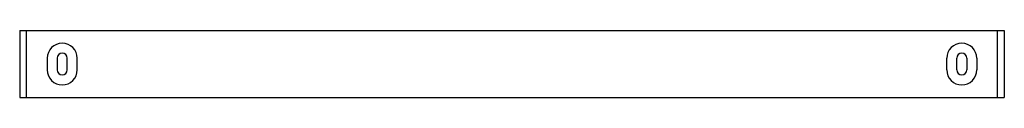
# Paper-space layout '_Back' of a CAD drawing. Header units: millimetres. Extents: x -544 to 636, y -86 to -6.
import ezdxf

# ---------------------------------------------------------------- set-up
doc = ezdxf.new("R2010")
doc.units = ezdxf.units.MM

psp = doc.layouts.new('_Back')

# ---------------------------------------------------------------- linework, layer by layer
at = {"color": 7, "linetype": 'Continuous', "lineweight": 25}
for p, q in [((-544.1, -6.2), (-544.1, -86.2)), ((-544.1, -6.2), (635.9, -6.2)), ((-536.1, -86.2), (-536.1, -6.2)), ((627.9, -86.2), (627.9, -6.2)), ((635.9, -6.2), (635.9, -86.2)), ((-511.1, -39.2), (-511.1, -53.2)), ((-499.1, -39.2), (-499.1, -53.2)), ((-487.1, -53.2), (-487.1, -39.2)), ((-475.1, -53.2), (-475.1, -39.2)), ((566.9, -53.2), (566.9, -39.2)), ((578.9, -53.2), (578.9, -39.2)), ((590.9, -39.2), (590.9, -53.2)), ((602.9, -39.2), (602.9, -53.2)), ((-544.1, -86.2), (635.9, -86.2))]:
    psp.add_line(p, q, dxfattribs=at)
for centre, radius, start, end in [((-493.1, -39.2), 18, 0, 180), ((584.9, -39.2), 18, 0, 180), ((-493.1, -39.2), 6, 0, 180), ((584.9, -39.2), 6, 0, 180), ((-493.1, -53.2), 18, 180, 0), ((-493.1, -53.2), 6, 180, 0), ((584.9, -53.2), 18, 180, 0), ((584.9, -53.2), 6, 180, 0)]:
    psp.add_arc(centre, radius, start, end, dxfattribs=at)

doc.saveas('drawing.dxf')
